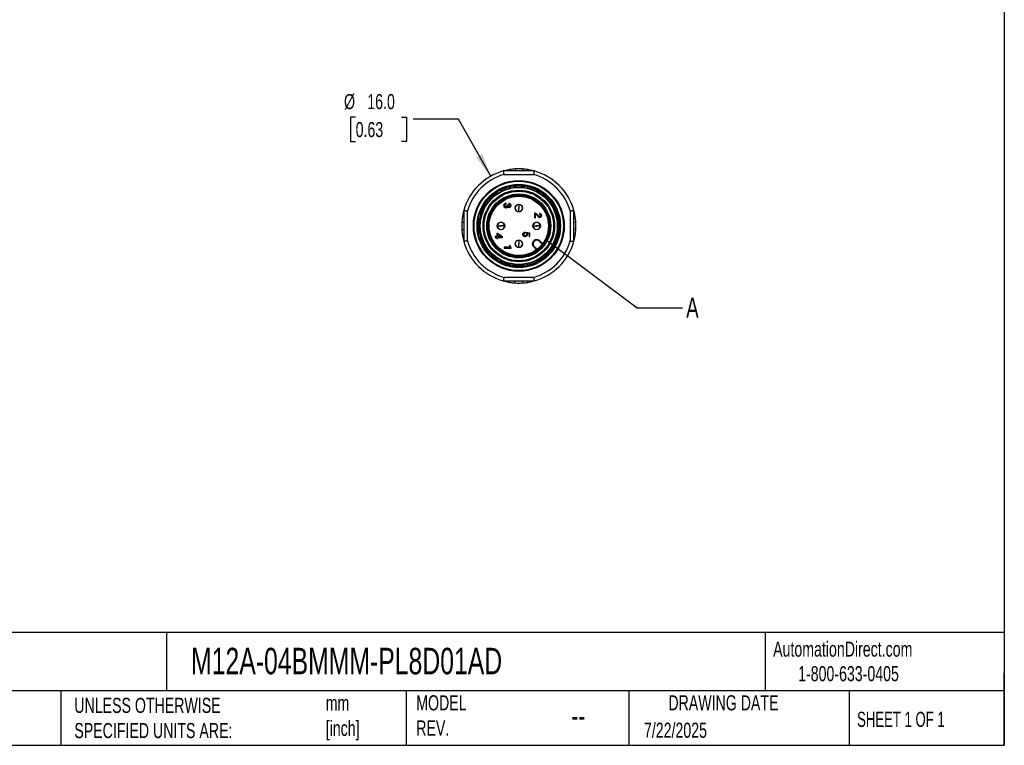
# Model space of a CAD drawing. Header units: millimetres. Extents: x 6 to 273, y 6 to 210.
# Tile 9 of 13: x 135 to 273, y 6 to 108. Entities that reach past the tile are written whole.
import ezdxf

# ---------------------------------------------------------------- set-up
doc = ezdxf.new("R2010")
doc.units = ezdxf.units.MM
doc.linetypes.add('SLD-Solid', pattern=[0])
doc.layers.add('DIMENSIONS', color=140, linetype='SLD-Solid', lineweight=25)
doc.layers.add('TEXT', color=140, linetype='SLD-Solid', lineweight=25)
doc.styles.add('SLDTEXTSTYLE0', font='TXT', dxfattribs={"width": 0.7})
doc.styles.add('SLDTEXTSTYLE1', font='TXT', dxfattribs={"width": 0.65})
doc.dimstyles.new('SLDDIMSTYLE3', dxfattribs={"dimtxt": 2.158008, "dimasz": 3.302, "dimexe": 0, "dimexo": 0.0625, "dimgap": 0.539502, "dimtad": 0, "dimtih": 1, "dimtoh": 1, "dimdec": 1, "dimrnd": 1e-09, "dimzin": 4, "dimdsep": 46, "dimtxsty": 'SLDTEXTSTYLE0', "dimsah": 1, "dimcen": 0, "dimadec": 0, "dimazin": 1, "dimtfac": 1, "dimtdec": 1, "dimtofl": 0, "dimtmove": 0, "dimatfit": 3, "dimfxl": 0, "dimfrac": 2, "dimtolj": 1, "dimtzin": 12, "dimarcsym": 0})
doc.dimstyles.new('SLDDIMSTYLE4', dxfattribs={"dimtxt": 0.18, "dimasz": 3.302, "dimexe": 0, "dimexo": 0.0625, "dimgap": 0, "dimtad": 0, "dimtih": 1, "dimtoh": 1, "dimdec": 0, "dimrnd": 1e-09, "dimzin": 0, "dimdsep": 46, "dimtxsty": 'Standard', "dimblk1": 'NONE', "dimblk2": 'NONE', "dimsah": 1, "dimcen": 0.09, "dimadec": 0, "dimazin": 0, "dimtfac": 3.302, "dimtdec": 0, "dimtofl": 0, "dimtmove": 0, "dimatfit": 3, "dimldrblk": 'NONE', "dimfxl": 0, "dimfrac": 2, "dimtolj": 1, "dimtzin": 0, "dimarcsym": 0})

# ---------------------------------------------------------------- blocks, each defined once
blk = doc.blocks.new('_D_5')
at = {"layer": 'DIMENSIONS'}
for p, q in [((182.25, 94.32), (181.52, 94.32)), ((181.52, 94.32), (181.52, 90.89)), ((188.66, 94.32), (189.38, 94.32)), ((189.38, 94.32), (189.38, 90.89)), ((196.64, 94.02), (190.29, 94.02)), ((201.15, 86.03), (196.64, 94.02)), ((181.52, 90.89), (182.25, 90.89)), ((189.38, 90.89), (188.66, 90.89))]:
    blk.add_line(p, q, dxfattribs=at)
blk.add_solid([(201.15, 86.03), (199.97, 89.16), (199.09, 88.66)], dxfattribs=at)
at = {"layer": 'DIMENSIONS', "char_height": 2.117, "attachment_point": 1, "style": 'SLDTEXTSTYLE0'}
for s, insert in [('%%c', (180.62, 97.54)), ('16.0', (183.88, 97.54)), ('0.63', (182.25, 93.62))]:
    blk.add_mtext(s, dxfattribs=dict(at, insert=insert))
blk = doc.blocks.new('_None')

msp = doc.modelspace()

# ---------------------------------------------------------------- linework, layer by layer
for p, q in [((203.82, 86.97), (203.82, 86.77)), ((204.59, 87.05), (204.59, 86.77)), ((205.59, 87.05), (205.59, 86.77)), ((206.36, 86.97), (206.36, 86.77)), ((207.26, 86.77), (202.92, 86.77)), ((202.99, 86.27), (207.19, 86.27)), ((203.83, 84.47), (203.85, 84.35)), ((204.45, 84.46), (204.43, 84.57)), ((205.75, 84.57), (205.73, 84.46)), ((206.34, 84.37), (206.35, 84.47)), ((201.13, 82.79), (201.05, 82.86)), ((202.06, 83.71), (202.11, 83.62)), ((202.65, 83.91), (202.59, 84.02)), ((209.13, 82.86), (209.06, 82.8)), ((200.65, 82.39), (200.74, 82.32)), ((202.99, 81.97), (203.02, 82.07)), ((202.99, 81.97), (202.99, 81.89)), ((203.02, 81.79), (202.99, 81.89)), ((203.02, 82.07), (203.05, 82.14)), ((203.05, 81.72), (203.02, 81.79)), ((203.05, 82.14), (203.12, 82.21)), ((203.12, 81.66), (203.05, 81.72)), ((203.12, 82.21), (203.18, 82.24)), ((203.18, 81.62), (203.12, 81.66)), ((203.14, 82.02), (203.13, 81.96)), ((203.13, 81.91), (203.13, 81.96)), ((203.13, 81.91), (203.14, 81.84)), ((203.18, 82.07), (203.14, 82.02)), ((203.14, 81.84), (203.18, 81.79)), ((203.18, 82.24), (203.27, 82.27)), ((203.23, 82.11), (203.18, 82.07)), ((203.18, 81.79), (203.23, 81.76)), ((203.27, 81.59), (203.18, 81.62)), ((203.28, 82.12), (203.23, 82.11)), ((203.23, 81.76), (203.28, 81.74)), ((203.33, 82.27), (203.27, 82.27)), ((203.27, 81.59), (203.33, 81.59)), ((203.28, 82.12), (203.33, 82.12)), ((203.33, 81.74), (203.28, 81.74)), ((203.33, 82.12), (203.33, 82.27)), ((203.33, 81.74), (203.38, 81.76)), ((203.42, 81.62), (203.33, 81.59)), ((203.38, 81.76), (203.43, 81.79)), ((203.49, 81.67), (203.42, 81.62)), ((203.43, 81.79), (203.47, 81.84)), ((203.47, 81.84), (203.48, 81.91)), ((203.59, 81.96), (203.48, 81.96)), ((203.48, 81.96), (203.48, 81.91)), ((203.54, 81.73), (203.49, 81.67)), ((203.57, 81.71), (203.54, 81.73)), ((203.64, 81.66), (203.57, 81.71)), ((203.59, 81.91), (203.59, 81.96)), ((203.59, 81.91), (203.6, 81.86)), ((203.6, 81.86), (203.63, 81.82)), ((203.63, 81.82), (203.67, 81.79)), ((203.7, 81.64), (203.64, 81.66)), ((203.67, 81.79), (203.7, 81.78)), ((203.75, 82.22), (203.7, 82.22)), ((203.7, 82.22), (203.7, 82.08)), ((203.7, 82.08), (203.75, 82.08)), ((203.75, 81.78), (203.7, 81.78)), ((203.7, 81.64), (203.75, 81.64)), ((203.75, 82.22), (203.82, 82.21)), ((203.79, 82.07), (203.75, 82.08)), ((203.75, 81.78), (203.79, 81.79)), ((203.82, 81.66), (203.75, 81.64)), ((203.83, 82.04), (203.79, 82.07)), ((203.79, 81.79), (203.83, 81.82)), ((203.82, 82.21), (203.89, 82.16)), ((203.89, 81.71), (203.82, 81.66)), ((203.85, 82.01), (203.83, 82.04)), ((203.83, 81.82), (203.85, 81.86)), ((203.87, 81.96), (203.85, 82.01)), ((203.85, 81.86), (203.87, 81.91)), ((203.87, 81.96), (203.87, 81.91)), ((203.89, 82.16), (203.94, 82.11)), ((203.94, 81.76), (203.89, 81.71)), ((203.94, 82.11), (203.98, 82.03)), ((203.98, 81.83), (203.94, 81.76)), ((203.98, 82.03), (203.99, 81.97)), ((203.99, 81.89), (203.98, 81.83)), ((203.99, 81.89), (203.99, 81.97)), ((205.09, 82.07), (205.09, 81.62)), ((205.09, 81.07), (205.09, 81.52)), ((209.44, 82.32), (209.53, 82.39)), ((197.19, 80.34), (197.39, 80.34)), ((197.39, 81.24), (197.39, 76.9)), ((197.89, 76.97), (197.89, 81.17)), ((199.78, 80.67), (199.9, 80.63)), ((200.09, 81.22), (199.99, 81.25)), ((207.37, 80.87), (207.29, 80.87)), ((207.29, 80.87), (207.29, 80.21)), ((207.29, 80.21), (207.42, 80.21)), ((207.37, 80.87), (207.45, 80.84)), ((207.42, 80.21), (207.42, 80.69)), ((207.49, 80.67), (207.42, 80.69)), ((207.45, 80.84), (207.54, 80.79)), ((207.58, 80.61), (207.49, 80.67)), ((207.54, 80.79), (207.62, 80.73)), ((207.68, 80.52), (207.58, 80.61)), ((207.62, 80.73), (207.7, 80.66)), ((207.75, 80.43), (207.68, 80.52)), ((207.7, 80.66), (207.77, 80.58)), ((207.84, 80.33), (207.75, 80.43)), ((207.77, 80.58), (207.93, 80.42)), ((207.87, 80.31), (207.84, 80.33)), ((207.94, 80.26), (207.87, 80.31)), ((207.93, 80.42), (207.97, 80.39)), ((208, 80.24), (207.94, 80.26)), ((207.97, 80.39), (208, 80.38)), ((208.05, 80.82), (208, 80.82)), ((208, 80.82), (208, 80.68)), ((208, 80.68), (208.05, 80.68)), ((208.05, 80.38), (208, 80.38)), ((208, 80.24), (208.05, 80.24)), ((208.05, 80.82), (208.12, 80.81)), ((208.09, 80.67), (208.05, 80.68)), ((208.05, 80.38), (208.09, 80.39)), ((208.12, 80.26), (208.05, 80.24)), ((208.13, 80.64), (208.09, 80.67)), ((208.09, 80.39), (208.13, 80.42)), ((208.12, 80.81), (208.19, 80.76)), ((208.19, 80.31), (208.12, 80.26)), ((208.15, 80.61), (208.13, 80.64)), ((208.13, 80.42), (208.15, 80.46)), ((208.17, 80.56), (208.15, 80.61)), ((208.15, 80.46), (208.17, 80.51)), ((208.17, 80.56), (208.17, 80.51)), ((208.19, 80.76), (208.24, 80.71)), ((208.24, 80.36), (208.19, 80.31)), ((208.24, 80.71), (208.28, 80.63)), ((208.28, 80.43), (208.24, 80.36)), ((208.28, 80.63), (208.29, 80.57)), ((208.29, 80.49), (208.28, 80.43)), ((208.29, 80.49), (208.29, 80.57)), ((210.19, 81.25), (210.09, 81.21)), ((210.29, 80.63), (210.4, 80.67)), ((212.29, 81.17), (212.29, 76.97)), ((212.79, 76.9), (212.79, 81.24)), ((212.79, 80.34), (212.99, 80.34)), ((197.39, 79.57), (197.11, 79.57)), ((197.11, 78.57), (197.39, 78.57)), ((202.09, 79.07), (202.54, 79.07)), ((203.09, 79.07), (202.64, 79.07)), ((207.09, 79.07), (207.54, 79.07)), ((208.09, 79.07), (207.64, 79.07)), ((210.63, 79.38), (210.51, 79.38)), ((210.52, 78.76), (210.63, 78.76)), ((213.08, 79.57), (212.79, 79.57)), ((213.08, 78.57), (212.79, 78.57)), ((197.39, 77.8), (197.19, 77.8)), ((199.9, 77.5), (199.78, 77.46)), ((202.02, 77.59), (201.79, 77.59)), ((201.79, 77.59), (201.79, 77.46)), ((201.79, 77.46), (202.02, 77.46)), ((202.15, 78.02), (202.02, 78.02)), ((202.02, 78.02), (202.02, 77.59)), ((202.02, 77.46), (202.02, 77.33)), ((202.02, 77.33), (202.14, 77.33)), ((202.57, 77.59), (202.14, 77.88)), ((202.14, 77.88), (202.14, 77.59)), ((202.14, 77.59), (202.57, 77.59)), ((202.14, 77.33), (202.14, 77.46)), ((202.14, 77.46), (202.79, 77.46)), ((202.15, 78.02), (202.79, 77.59)), ((202.79, 77.46), (202.79, 77.59)), ((205.64, 77.92), (205.65, 77.98)), ((205.64, 77.92), (205.64, 77.86)), ((205.65, 77.8), (205.64, 77.86)), ((205.65, 77.98), (205.68, 78.05)), ((205.68, 77.73), (205.65, 77.8)), ((205.68, 78.05), (205.7, 78.08)), ((205.7, 77.7), (205.68, 77.73)), ((205.7, 78.08), (205.74, 78.12)), ((205.74, 77.66), (205.7, 77.7)), ((205.74, 78.12), (205.79, 78.16)), ((205.79, 77.62), (205.74, 77.66)), ((205.79, 77.98), (205.77, 77.92)), ((205.77, 77.86), (205.77, 77.92)), ((205.77, 77.86), (205.79, 77.8)), ((205.79, 78.16), (205.84, 78.18)), ((205.83, 78.03), (205.79, 77.98)), ((205.79, 77.8), (205.83, 77.75)), ((205.84, 77.6), (205.79, 77.62)), ((205.87, 78.06), (205.83, 78.03)), ((205.83, 77.75), (205.87, 77.72)), ((205.84, 78.18), (205.92, 78.21)), ((205.92, 77.57), (205.84, 77.6)), ((205.93, 78.08), (205.87, 78.06)), ((205.87, 77.72), (205.93, 77.7)), ((205.92, 78.21), (205.93, 78.08)), ((205.92, 77.57), (206.02, 77.57)), ((206.03, 77.7), (205.93, 77.7)), ((206.09, 77.6), (206.02, 77.57)), ((206.03, 77.7), (206.09, 77.72)), ((206.09, 78.2), (206.64, 78.12)), ((206.09, 78.2), (206.09, 78.07)), ((206.13, 78.05), (206.09, 78.07)), ((206.09, 77.72), (206.13, 77.75)), ((206.14, 77.62), (206.09, 77.6)), ((206.17, 78), (206.13, 78.05)), ((206.13, 77.75), (206.17, 77.8)), ((206.19, 77.66), (206.14, 77.62)), ((206.19, 77.92), (206.17, 78)), ((206.17, 77.8), (206.19, 77.86)), ((206.19, 77.92), (206.19, 77.86)), ((206.27, 77.73), (206.19, 77.66)), ((206.24, 78.06), (206.28, 78)), ((206.52, 78.02), (206.24, 78.06)), ((206.29, 77.8), (206.27, 77.73)), ((206.28, 78), (206.3, 77.92)), ((206.3, 77.86), (206.29, 77.8)), ((206.3, 77.86), (206.3, 77.92)), ((206.52, 78.02), (206.52, 77.61)), ((206.52, 77.61), (206.64, 77.61)), ((206.64, 77.61), (206.64, 78.12)), ((210.4, 77.46), (210.29, 77.5)), ((212.99, 77.8), (212.79, 77.8)), ((199.99, 76.89), (200.09, 76.92)), ((200.74, 75.82), (200.65, 75.75)), ((203.77, 76.08), (203.04, 76.08)), ((203.04, 76.08), (203.04, 75.96)), ((203.04, 75.96), (204.04, 75.96)), ((203.87, 76.32), (203.77, 76.32)), ((203.77, 76.32), (203.77, 76.08)), ((203.87, 76.29), (203.87, 76.32)), ((203.87, 76.29), (203.88, 76.23)), ((203.88, 76.23), (203.89, 76.19)), ((203.89, 76.19), (203.92, 76.14)), ((203.92, 76.14), (203.95, 76.11)), ((203.95, 76.11), (204, 76.07)), ((204, 76.07), (204.04, 76.06)), ((204.04, 75.96), (204.04, 76.06)), ((205.09, 77.07), (205.09, 76.62)), ((205.09, 76.07), (205.09, 76.52)), ((207.21, 77.02), (207.14, 76.95)), ((207.21, 76.88), (207.14, 76.95)), ((207.14, 76.17), (207.21, 76.24)), ((207.14, 76.17), (207.57, 75.74)), ((207.21, 77.02), (207.28, 76.95)), ((207.28, 76.95), (207.21, 76.88)), ((207.21, 76.24), (207.65, 75.8)), ((207.92, 76.95), (207.99, 77.02)), ((208.36, 76.51), (207.92, 76.95)), ((208.42, 76.59), (207.99, 77.02)), ((209.53, 75.75), (209.44, 75.82)), ((210.1, 76.92), (210.19, 76.89)), ((201.05, 75.28), (201.13, 75.34)), ((202.11, 74.52), (202.06, 74.43)), ((209.05, 75.35), (209.13, 75.28)), ((202.59, 74.12), (202.65, 74.22)), ((203.85, 73.77), (203.83, 73.67)), ((204.43, 73.56), (204.45, 73.68)), ((205.73, 73.68), (205.75, 73.56)), ((206.35, 73.67), (206.34, 73.78)), ((207.19, 71.87), (202.99, 71.87)), ((202.92, 71.37), (207.26, 71.37)), ((203.82, 71.17), (203.82, 71.37)), ((204.59, 71.08), (204.59, 71.37)), ((205.59, 71.08), (205.59, 71.37)), ((206.36, 71.17), (206.36, 71.37))]:
    msp.add_line(p, q)
at = {"flags": 128}
for points in [[(203.82, 86.97), (203.45, 86.9), (202.92, 86.77)], [(207.26, 86.77), (206.73, 86.9), (206.36, 86.97)], [(197.39, 81.24), (197.26, 80.71), (197.19, 80.34)], [(212.99, 80.34), (212.92, 80.71), (212.79, 81.24)], [(197.19, 77.8), (197.26, 77.43), (197.39, 76.9)], [(212.79, 76.9), (212.92, 77.43), (212.99, 77.8)], [(202.92, 71.37), (203.45, 71.24), (203.82, 71.17)], [(206.36, 71.17), (206.73, 71.24), (207.26, 71.37)]]:
    msp.add_lwpolyline(points, dxfattribs=at)
for centre, radius in [((205.09, 79.07), 6.36), ((205.09, 79.07), 6.26), ((205.09, 79.07), 5.84), ((205.09, 79.07), 5.74), ((205.09, 79.07), 5.45), ((205.09, 79.07), 5.39), ((205.09, 79.07), 5.01), ((205.09, 79.07), 4.87), ((205.09, 79.07), 4.48), ((205.09, 79.07), 4.34), ((205.09, 79.07), 4.21), ((205.09, 79.07), 4.15), ((205.09, 81.57), 0.525), ((202.59, 79.07), 0.525), ((207.59, 79.07), 0.525), ((205.09, 76.57), 0.525)]:
    msp.add_circle(centre, radius)
for centre, radius, start, end in [((205.09, 79.07), 8, 93.5833, 99.1356), ((205.09, 79.07), 8, 86.4167, 93.5833), ((205.09, 79.07), 8, 80.8644, 86.4167), ((205.09, 79.07), 8, 105.7405, 164.2595), ((205.09, 79.07), 7.5, 106.2602, 163.7398), ((205.09, 79.07), 7.5, 16.2602, 73.7398), ((205.09, 79.07), 8, 15.7405, 74.2595), ((205.09, 79.07), 5.6, 103.3284, 117.166), ((205.09, 79.07), 5.67, 99.4139, 100.5861), ((205.09, 79.07), 5.6, 82.9373, 97.0735), ((205.09, 79.07), 5.67, 79.4139, 80.5861), ((205.09, 79.07), 5.6, 43.0084, 76.6875), ((205.09, 79.07), 5.67, 139.4139, 140.5861), ((205.09, 79.07), 5.6, 123.0268, 137.0101), ((205.09, 79.07), 5.67, 119.4139, 120.5861), ((205.09, 79.07), 5.67, 39.4139, 40.5861), ((205.09, 79.07), 5.6, 143.3211, 156.9736), ((205.09, 81.57), 0.5, 90, 270), ((205.09, 81.57), 0.05, 90, 270), ((205.09, 81.57), 0.5, 270, 90), ((205.09, 81.57), 0.05, 270, 90), ((205.09, 79.07), 5.6, 23.0294, 37.0014), ((205.09, 79.07), 8, 170.8644, 176.4167), ((205.09, 79.07), 5.6, 163.3649, 196.6638), ((205.09, 79.07), 5.67, 159.4139, 160.5861), ((205.09, 79.07), 5.67, 19.4139, 20.5861), ((205.09, 79.07), 5.6, 3.3831, 16.6016), ((205.09, 79.07), 8, 3.5833, 9.1356), ((205.09, 79.07), 8, 176.4167, 183.5833), ((205.09, 79.07), 8, 183.5833, 189.1356), ((202.59, 79.07), 0.5, 0, 180), ((202.59, 79.07), 0.5, 180, 0), ((202.59, 79.07), 0.05, 0, 180), ((202.59, 79.07), 0.05, 180, 0), ((207.59, 79.07), 0.5, 0, 180), ((207.59, 79.07), 0.5, 180, 0), ((207.59, 79.07), 0.05, 0, 180), ((207.59, 79.07), 0.05, 180, 0), ((205.09, 79.07), 5.6, 343.309, 356.6642), ((205.09, 79.07), 5.67, 359.4139, 0.5861), ((205.09, 79.07), 8, 350.8644, 356.4167), ((205.09, 79.07), 8, 356.4167, 3.5833), ((205.09, 79.07), 5.67, 199.4139, 200.5861), ((205.09, 79.07), 5.67, 339.4139, 340.5861), ((205.09, 79.07), 8, 195.7405, 254.2595), ((205.09, 79.07), 7.5, 196.2602, 253.7398), ((205.09, 79.07), 5.6, 203.3421, 217.0997), ((205.09, 76.57), 0.5, 90, 270), ((205.09, 76.57), 0.05, 90, 270), ((205.09, 76.57), 0.5, 270, 90), ((205.09, 76.57), 0.05, 270, 90), ((207.53, 76.56), 0.55, 135, 225), ((207.53, 76.56), 0.45, 135, 225), ((205.09, 79.07), 7.5, 286.2602, 343.7398), ((207.6, 76.63), 0.55, 45, 135), ((205.09, 79.07), 8, 285.7405, 344.2595), ((207.6, 76.63), 0.45, 45, 135), ((205.09, 79.07), 5.6, 323.3151, 336.6096), ((205.09, 79.07), 5.67, 219.4139, 220.5861), ((205.09, 79.07), 5.6, 223.3095, 237.0294), ((205.09, 79.07), 5.6, 283.411, 317.0496), ((205.09, 79.07), 5.67, 319.4139, 320.5861), ((205.09, 79.07), 5.67, 239.4139, 240.5861), ((205.09, 79.07), 5.6, 243.3137, 256.98), ((205.09, 79.07), 5.67, 259.4139, 260.5861), ((205.09, 79.07), 5.6, 263.3492, 276.6929), ((205.09, 79.07), 5.67, 279.4139, 280.5861), ((205.09, 79.07), 8, 260.8644, 266.4167), ((205.09, 79.07), 8, 266.4167, 273.5833), ((205.09, 79.07), 8, 273.5833, 279.1356)]:
    msp.add_arc(centre, radius, start, end)
for points in [[(202.92, 86.77), (202.92, 86.77), (202.92, 86.76), (202.93, 86.73), (202.93, 86.69), (202.94, 86.63), (202.95, 86.55), (202.96, 86.46), (202.98, 86.37), (202.99, 86.3), (202.99, 86.27)], [(207.19, 86.27), (207.2, 86.3), (207.21, 86.37), (207.22, 86.46), (207.23, 86.55), (207.24, 86.63), (207.25, 86.69), (207.26, 86.73), (207.26, 86.76), (207.26, 86.77), (207.26, 86.77)], [(208.17, 83.56), (208.17, 83.56), (208.17, 83.57), (208.16, 83.57), (208.15, 83.58), (208.14, 83.59), (208.13, 83.59)], [(197.39, 81.24), (197.39, 81.24), (197.4, 81.24), (197.43, 81.23), (197.47, 81.23), (197.53, 81.22), (197.61, 81.21), (197.7, 81.2), (197.79, 81.18), (197.86, 81.17), (197.89, 81.17)], [(212.29, 81.17), (212.32, 81.17), (212.39, 81.18), (212.48, 81.2), (212.57, 81.21), (212.65, 81.22), (212.71, 81.23), (212.76, 81.23), (212.78, 81.24), (212.79, 81.24), (212.79, 81.24)], [(197.89, 76.97), (197.86, 76.96), (197.79, 76.95), (197.7, 76.94), (197.61, 76.93), (197.53, 76.92), (197.47, 76.91), (197.43, 76.9), (197.4, 76.9), (197.39, 76.9), (197.39, 76.9)], [(212.29, 76.97), (212.32, 76.96), (212.39, 76.95), (212.48, 76.94), (212.57, 76.93), (212.65, 76.92), (212.71, 76.91), (212.76, 76.9), (212.78, 76.9), (212.79, 76.9), (212.79, 76.9)], [(208.13, 74.54), (208.14, 74.55), (208.15, 74.56), (208.16, 74.57), (208.17, 74.57), (208.17, 74.57), (208.17, 74.57)], [(202.99, 71.87), (202.99, 71.84), (202.98, 71.77), (202.96, 71.68), (202.95, 71.59), (202.94, 71.51), (202.93, 71.45), (202.93, 71.4), (202.92, 71.37), (202.92, 71.37), (202.92, 71.37)], [(207.26, 71.37), (207.26, 71.37), (207.26, 71.37), (207.26, 71.4), (207.25, 71.45), (207.24, 71.51), (207.23, 71.59), (207.22, 71.68), (207.21, 71.77), (207.2, 71.84), (207.19, 71.87)]]:
    msp.add_open_spline(points, degree=3)
for points, knots in [([(203.83, 84.47), (203.83, 84.47), (203.83, 84.49), (203.84, 84.51), (203.85, 84.54), (203.87, 84.56), (203.89, 84.58), (203.92, 84.59), (203.95, 84.61), (203.97, 84.62), (204, 84.63), (204.03, 84.63), (204.04, 84.64), (204.05, 84.64)], [0, 0, 0, 0, 0.121138, 0.236335, 0.345442, 0.448307, 0.545007, 0.635787, 0.720686, 0.799614, 0.872487, 0.939274, 1, 1, 1, 1]), ([(204.43, 84.57), (204.43, 84.58), (204.43, 84.6), (204.4, 84.62), (204.35, 84.65), (204.28, 84.67), (204.21, 84.67), (204.18, 84.66), (204.16, 84.66)], [0, 0, 0, 0, 0.124417, 0.249619, 0.499397, 0.749038, 0.874635, 1, 1, 1, 1]), ([(205.75, 84.57), (205.75, 84.58), (205.76, 84.6), (205.77, 84.62), (205.8, 84.63), (205.82, 84.64), (205.85, 84.65), (205.88, 84.66), (205.91, 84.66), (205.94, 84.66), (205.97, 84.66), (205.99, 84.66), (206.01, 84.66), (206.02, 84.66)], [0, 0, 0, 0, 0.121074, 0.23622, 0.345289, 0.448128, 0.544816, 0.635595, 0.720506, 0.799459, 0.872371, 0.93921, 1, 1, 1, 1]), ([(206.35, 84.47), (206.35, 84.47), (206.36, 84.49), (206.34, 84.53), (206.3, 84.57), (206.24, 84.61), (206.18, 84.63), (206.15, 84.64), (206.13, 84.64)], [0, 0, 0, 0, 0.124417, 0.249619, 0.499397, 0.749038, 0.874635, 1, 1, 1, 1]), ([(201.05, 82.86), (201.04, 82.87), (201.03, 82.88), (200.99, 82.88), (200.93, 82.87), (200.87, 82.83), (200.82, 82.79), (200.8, 82.77), (200.79, 82.76)], [0, 0, 0, 0, 0.1244169, 0.2496192, 0.4993968, 0.7490382, 0.874635, 1, 1, 1, 1]), ([(202.06, 83.71), (202.05, 83.72), (202.05, 83.73), (202.05, 83.76), (202.06, 83.78), (202.07, 83.81), (202.08, 83.84), (202.1, 83.86), (202.12, 83.88), (202.14, 83.9), (202.17, 83.92), (202.19, 83.93), (202.2, 83.94), (202.21, 83.95)], [0, 0, 0, 0, 0.1213899, 0.2367899, 0.3460479, 0.4490122, 0.5457631, 0.6365445, 0.7213937, 0.8002209, 0.8729421, 0.939527, 1, 1, 1, 1]), ([(202.59, 84.02), (202.58, 84.02), (202.57, 84.04), (202.54, 84.05), (202.48, 84.06), (202.41, 84.05), (202.35, 84.03), (202.32, 84.01), (202.31, 84)], [0, 0, 0, 0, 0.124417, 0.249619, 0.499397, 0.749038, 0.874635, 1, 1, 1, 1]), ([(209.13, 82.86), (209.16, 82.88), (209.2, 82.88), (209.3, 82.84), (209.35, 82.8), (209.39, 82.76)], [0, 0, 0, 0, 0.5, 0.5, 1, 1, 1, 1]), ([(200.65, 82.39), (200.65, 82.4), (200.64, 82.41), (200.63, 82.43), (200.63, 82.46), (200.63, 82.49), (200.63, 82.52), (200.64, 82.55), (200.66, 82.58), (200.67, 82.6), (200.68, 82.63), (200.7, 82.65), (200.71, 82.66), (200.71, 82.67)], [0, 0, 0, 0, 0.121281, 0.236593, 0.345786, 0.448707, 0.545436, 0.636217, 0.721087, 0.799958, 0.872745, 0.939418, 1, 1, 1, 1]), ([(209.53, 82.39), (209.55, 82.41), (209.56, 82.45), (209.54, 82.56), (209.51, 82.62), (209.47, 82.67)], [0, 0, 0, 0, 0.5, 0.5, 1, 1, 1, 1]), ([(199.78, 80.67), (199.78, 80.68), (199.76, 80.68), (199.75, 80.7), (199.74, 80.73), (199.73, 80.76), (199.72, 80.79), (199.72, 80.82), (199.72, 80.85), (199.73, 80.88), (199.73, 80.9), (199.74, 80.93), (199.74, 80.94), (199.75, 80.95)], [0, 0, 0, 0, 0.121173, 0.236399, 0.345527, 0.448405, 0.545113, 0.635893, 0.720784, 0.799698, 0.87255, 0.939309, 1, 1, 1, 1]), ([(199.99, 81.25), (199.99, 81.25), (199.97, 81.26), (199.93, 81.25), (199.88, 81.22), (199.84, 81.16), (199.81, 81.11), (199.79, 81.08), (199.79, 81.06)], [0, 0, 0, 0, 0.124417, 0.249619, 0.499397, 0.749038, 0.874635, 1, 1, 1, 1]), ([(210.19, 81.25), (210.2, 81.25), (210.21, 81.26), (210.24, 81.25), (210.26, 81.24), (210.29, 81.22), (210.31, 81.2), (210.33, 81.18), (210.35, 81.16), (210.36, 81.13), (210.38, 81.11), (210.39, 81.08), (210.39, 81.07), (210.4, 81.06)], [0, 0, 0, 0, 0.121306, 0.236639, 0.345847, 0.448778, 0.545512, 0.636293, 0.721159, 0.800019, 0.872791, 0.939443, 1, 1, 1, 1]), ([(210.4, 80.67), (210.4, 80.68), (210.42, 80.68), (210.44, 80.71), (210.46, 80.77), (210.46, 80.84), (210.45, 80.91), (210.44, 80.94), (210.44, 80.95)], [0, 0, 0, 0, 0.124417, 0.249619, 0.499397, 0.749038, 0.874635, 1, 1, 1, 1]), ([(199.67, 78.56), (199.67, 78.56), (199.66, 78.6), (199.65, 78.73), (199.65, 78.82), (199.64, 78.9)], [0, 0, 0, 0, 0.5, 0.5, 1, 1, 1, 1]), ([(199.66, 79.53), (199.66, 79.53), (199.66, 79.51), (199.65, 79.44), (199.65, 79.39), (199.65, 79.33)], [0, 0, 0, 0, 0.5, 0.5, 1, 1, 1, 1]), ([(199.66, 79.55), (199.66, 79.55), (199.66, 79.58), (199.67, 79.65), (199.68, 79.7), (199.68, 79.75)], [0, 0, 0, 0, 0.5, 0.5, 1, 1, 1, 1]), ([(210.63, 79.38), (210.63, 79.37), (210.65, 79.37), (210.67, 79.36), (210.69, 79.34), (210.71, 79.32), (210.72, 79.29), (210.73, 79.26), (210.74, 79.23), (210.75, 79.2), (210.75, 79.18), (210.76, 79.15), (210.76, 79.13), (210.76, 79.13)], [0, 0, 0, 0, 0.1209352, 0.2359706, 0.3449568, 0.4477414, 0.5444013, 0.6351797, 0.7201176, 0.7991265, 0.8721214, 0.9390711, 1, 1, 1, 1]), ([(210.63, 78.76), (210.63, 78.76), (210.65, 78.76), (210.68, 78.78), (210.72, 78.83), (210.74, 78.9), (210.76, 78.96), (210.76, 78.99), (210.76, 79.01)], [0, 0, 0, 0, 0.124417, 0.249619, 0.499397, 0.749038, 0.874635, 1, 1, 1, 1]), ([(199.78, 77.46), (199.78, 77.46), (199.76, 77.45), (199.74, 77.42), (199.72, 77.37), (199.72, 77.29), (199.73, 77.23), (199.74, 77.2), (199.75, 77.19)], [0, 0, 0, 0, 0.124417, 0.249619, 0.499397, 0.749038, 0.874635, 1, 1, 1, 1]), ([(210.4, 77.46), (210.4, 77.46), (210.42, 77.45), (210.43, 77.43), (210.45, 77.41), (210.46, 77.38), (210.46, 77.35), (210.46, 77.32), (210.46, 77.29), (210.46, 77.26), (210.45, 77.23), (210.44, 77.21), (210.44, 77.19), (210.44, 77.19)], [0, 0, 0, 0, 0.121173, 0.236399, 0.345527, 0.448405, 0.545113, 0.635893, 0.720784, 0.799698, 0.87255, 0.939309, 1, 1, 1, 1]), ([(199.99, 76.89), (199.99, 76.89), (199.97, 76.88), (199.95, 76.89), (199.92, 76.9), (199.9, 76.91), (199.87, 76.93), (199.85, 76.96), (199.84, 76.98), (199.82, 77.01), (199.81, 77.03), (199.8, 77.05), (199.79, 77.07), (199.79, 77.08)], [0, 0, 0, 0, 0.121306, 0.236639, 0.345847, 0.448778, 0.545512, 0.636293, 0.721159, 0.800019, 0.872791, 0.939443, 1, 1, 1, 1]), ([(210.19, 76.89), (210.2, 76.89), (210.21, 76.88), (210.25, 76.89), (210.3, 76.92), (210.35, 76.98), (210.38, 77.03), (210.39, 77.06), (210.4, 77.08)], [0, 0, 0, 0, 0.124417, 0.249619, 0.499397, 0.749038, 0.874635, 1, 1, 1, 1]), ([(200.65, 75.75), (200.65, 75.74), (200.64, 75.73), (200.62, 75.69), (200.63, 75.63), (200.65, 75.56), (200.68, 75.51), (200.7, 75.48), (200.71, 75.47)], [0, 0, 0, 0, 0.1244169, 0.2496192, 0.4993968, 0.7490381, 0.874635, 1, 1, 1, 1]), ([(201.05, 75.28), (201.04, 75.27), (201.03, 75.26), (201, 75.26), (200.98, 75.26), (200.95, 75.27), (200.92, 75.28), (200.89, 75.29), (200.87, 75.31), (200.84, 75.33), (200.82, 75.35), (200.8, 75.36), (200.79, 75.38), (200.79, 75.38)], [0, 0, 0, 0, 0.121381, 0.236775, 0.346028, 0.448988, 0.545738, 0.636519, 0.72137, 0.8002, 0.872927, 0.939518, 1, 1, 1, 1]), ([(202.06, 74.43), (202.05, 74.42), (202.05, 74.41), (202.05, 74.37), (202.07, 74.31), (202.12, 74.26), (202.17, 74.22), (202.19, 74.2), (202.21, 74.19)], [0, 0, 0, 0, 0.124417, 0.249619, 0.499397, 0.749038, 0.874635, 1, 1, 1, 1]), ([(209.13, 75.28), (209.14, 75.27), (209.15, 75.26), (209.19, 75.26), (209.25, 75.27), (209.31, 75.31), (209.36, 75.35), (209.38, 75.37), (209.39, 75.38)], [0, 0, 0, 0, 0.124417, 0.249619, 0.499397, 0.749038, 0.874635, 1, 1, 1, 1]), ([(209.53, 75.75), (209.53, 75.74), (209.54, 75.73), (209.55, 75.7), (209.56, 75.68), (209.55, 75.65), (209.55, 75.62), (209.54, 75.59), (209.53, 75.56), (209.51, 75.54), (209.5, 75.51), (209.48, 75.49), (209.47, 75.48), (209.47, 75.47)], [0, 0, 0, 0, 0.1212808, 0.2365933, 0.3457861, 0.4487072, 0.5454363, 0.636217, 0.7210874, 0.7999583, 0.8727452, 0.9394176, 1, 1, 1, 1]), ([(202.59, 74.12), (202.58, 74.12), (202.58, 74.1), (202.55, 74.09), (202.53, 74.08), (202.5, 74.08), (202.47, 74.08), (202.44, 74.08), (202.41, 74.09), (202.38, 74.1), (202.35, 74.11), (202.33, 74.12), (202.32, 74.13), (202.31, 74.13)], [0, 0, 0, 0, 0.12119, 0.236431, 0.345569, 0.448455, 0.545166, 0.635946, 0.720834, 0.799741, 0.872582, 0.939327, 1, 1, 1, 1]), ([(203.83, 73.67), (203.83, 73.66), (203.83, 73.65), (203.84, 73.61), (203.88, 73.57), (203.94, 73.53), (204, 73.51), (204.03, 73.5), (204.05, 73.5)], [0, 0, 0, 0, 0.1244169, 0.2496193, 0.4993968, 0.7490381, 0.874635, 1, 1, 1, 1]), ([(204.43, 73.56), (204.43, 73.56), (204.43, 73.54), (204.41, 73.52), (204.39, 73.51), (204.36, 73.49), (204.33, 73.48), (204.3, 73.48), (204.27, 73.47), (204.24, 73.47), (204.21, 73.47), (204.19, 73.47), (204.17, 73.48), (204.16, 73.48)], [0, 0, 0, 0, 0.121074, 0.23622, 0.345289, 0.448128, 0.544816, 0.635595, 0.720506, 0.799459, 0.872371, 0.93921, 1, 1, 1, 1]), ([(205.75, 73.56), (205.75, 73.56), (205.76, 73.54), (205.78, 73.51), (205.83, 73.48), (205.91, 73.47), (205.97, 73.47), (206, 73.48), (206.02, 73.48)], [0, 0, 0, 0, 0.124417, 0.2496193, 0.4993968, 0.749038, 0.874635, 1, 1, 1, 1]), ([(206.35, 73.67), (206.35, 73.66), (206.36, 73.65), (206.35, 73.62), (206.33, 73.6), (206.31, 73.58), (206.29, 73.56), (206.26, 73.54), (206.23, 73.53), (206.21, 73.52), (206.18, 73.51), (206.16, 73.5), (206.14, 73.5), (206.13, 73.5)], [0, 0, 0, 0, 0.121138, 0.236335, 0.345442, 0.448307, 0.545007, 0.635787, 0.720686, 0.799614, 0.872487, 0.939274, 1, 1, 1, 1])]:
    msp.add_open_spline(points, degree=3, knots=knots)
at = {"layer": 'TEXT'}
for p, q in [((273.05, 209.55), (273.05, 6.35)), ((273.05, 22.13), (6.35, 22.13)), ((155.76, 22.13), (155.76, 13.97)), ((239.58, 22.13), (239.58, 13.97)), ((273.05, 6.35), (273.05, 16.51)), ((273.05, 13.97), (6.35, 13.97)), ((141, 13.97), (141, 6.35)), ((189.3, 13.97), (189.3, 6.35)), ((220.47, 13.97), (220.47, 6.35)), ((251.35, 13.97), (251.35, 6.35)), ((6.35, 6.35), (273.05, 6.35))]:
    msp.add_line(p, q, dxfattribs=at)
msp.add_circle((205.09, 79.07), 4.22, dxfattribs=at)

# ---------------------------------------------------------------- texts
for s, insert, char_height, attachment_point, style in [('A', (228.51, 69.03), 2.82, 1, 'SLDTEXTSTYLE0'), ('AutomationDirect.com', (240.69, 20.88), 2.1167, 1, 'SLDTEXTSTYLE0'), ('M12A-04BMMM-PL8D01AD', (159.21, 20), 3.7042, 1, 'SLDTEXTSTYLE0'), ('1-800-633-0405', (244.19, 17.44), 2.1167, 1, 'SLDTEXTSTYLE0'), ('UNLESS OTHERWISE ^JSPECIFIED UNITS ARE:', (142.87, 13), 2.1167, 1, 'SLDTEXTSTYLE0'), ('mm^J[inch]', (178.06, 13.32), 2.117, 1, 'SLDTEXTSTYLE0'), ('MODEL ^JREV.', (190.73, 13.36), 2.1167, 1, 'SLDTEXTSTYLE0'), ('DRAWING DATE', (233.73, 13.36), 2.1167, 2, 'SLDTEXTSTYLE0'), ('SHEET 1 OF 1', (252.44, 11.05), 2.1167, 1, 'SLDTEXTSTYLE1'), ('--', (212.43, 12.09), 3.175, 1, 'SLDTEXTSTYLE0'), ('7/22/2025', (222.61, 9.52), 2.117, 1, 'SLDTEXTSTYLE0')]:
    msp.add_mtext(s, dxfattribs=dict(at, insert=insert, char_height=char_height, attachment_point=attachment_point, style=style))

# ---------------------------------------------------------------- dimensions: what is measured, and where the dimension line sits
at = {"layer": 'DIMENSIONS'}
dim = msp.add_diameter_dim_2p(p1=(209.03, 72.1), p2=(201.15, 86.03), dimstyle='SLDDIMSTYLE3', dxfattribs=at)
dim.commit()
dim.dimension.update_dxf_attribs({"geometry": '_D_5', "text_midpoint": (185.45, 94.02), "dimtype": 163})

# ---------------------------------------------------------------- leaders
at = {"layer": 'TEXT', "has_arrowhead": 0}
msp.add_leader([(208.87, 77.18), (221.66, 67.62), (228.01, 67.62)], dimstyle='SLDDIMSTYLE4', dxfattribs=at)

doc.saveas('drawing.dxf')
